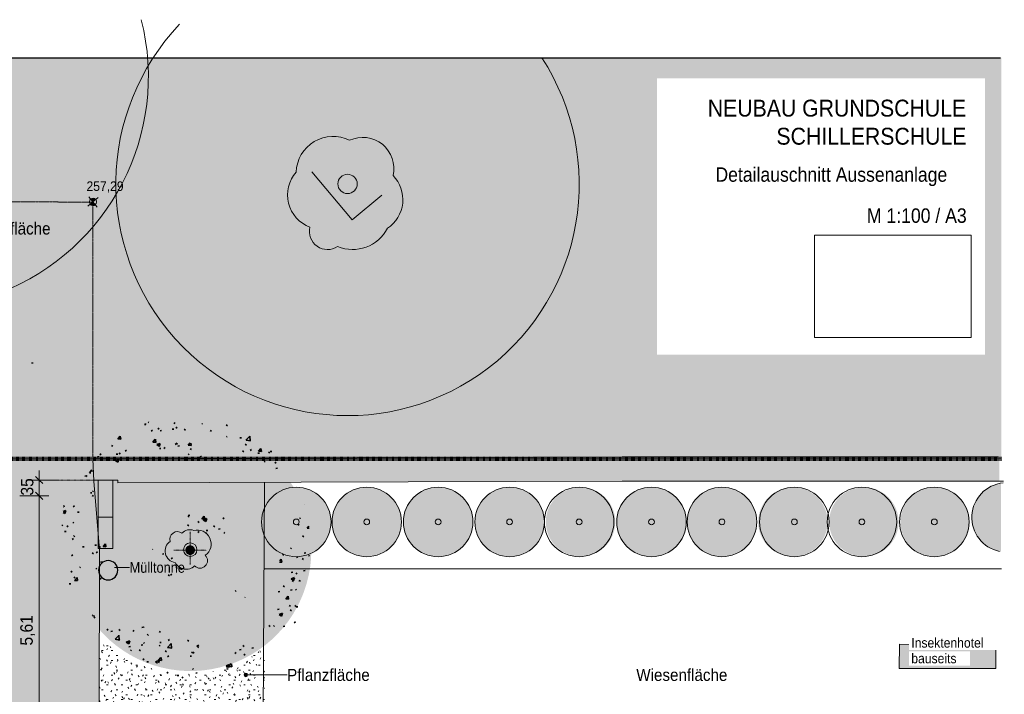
# Model space of a CAD drawing. Header units: millimetres. Extents: x 120877 to 193722, y 100126 to 128613.
# Tile 4 of 4: x 140038 to 160438, y 114614 to 128590. Entities that reach past the tile are written whole.
import ezdxf

# ---------------------------------------------------------------- set-up
doc = ezdxf.new("R2010")
doc.units = ezdxf.units.MM
for name, pattern in [('Achse', [10, 5, -2.5, 0, -2.5]), ('Achse fein', [4, 2, -1, 0, -1]), ('Strich', [6.35, 3.175, -3.175]), ('Strich_2_', [20.833333, 10.416667, -10.416667]), ('Verdeckt', [3, 2, -1])]:
    doc.linetypes.add(name, pattern=pattern)
for name, color, linetype, lineweight in [('2026-05-12_Ausfuehrung_Schillerschule2_dwg', 8, 'Continuous', 9), ('A-ANNO-DIMS', 211, 'Continuous', 9), ('A-ANNO-DIMS-100', 211, 'Continuous', 9), ('A-DETL', 90, 'Strich_2_', 9), ('A-DETL-CNTR', 5, 'Achse', 9), ('A-DETL-GENF', 92, 'Continuous', 9), ('A-DETL-HDLN', 90, 'Verdeckt', 9), ('A-DETL-MEDM', 33, 'Continuous', 25), ('A-DETL-THIN', 151, 'Continuous', 9), ('G-ANNO-REFR', 1, 'Strich', 9), ('G-ANNO-TEXT', 231, 'Continuous', 9), ('L-Txt-HöhenBestand-Kreuz', 7, 'Continuous', 9)]:
    doc.layers.add(name, color=color, linetype=linetype, lineweight=lineweight)
doc.styles.add('Arial_1', font='arial.ttf', dxfattribs={"width": 0.9, "height": 200})
doc.styles.add('Arial_B', font='arial.ttf', dxfattribs={"width": 0.9, "height": 200})
doc.styles.add('Arial_B_2', font='arial.ttf', dxfattribs={"width": 0.9, "height": 257.936508})
doc.styles.add('Arial_B_4', font='arial.ttf', dxfattribs={"width": 0.86, "height": 220})
doc.styles.add('Arial_B_5', font='arial.ttf', dxfattribs={"width": 0.9, "height": 250})
doc.styles.add('Arial_B_6', font='arial.ttf', dxfattribs={"width": 0.9, "height": 350})
doc.styles.add('Arial_B_7', font='arial.ttf', dxfattribs={"width": 0.87, "height": 300})
doc.dimstyles.new('2_5_-_schwarz__-_3_Stellen_5mm_2', dxfattribs={"dimscale": 304.8, "dimtxt": 255.06485, "dimasz": 0.492126, "dimexe": 0.656168, "dimexo": 0.0625, "dimgap": 0.164042, "dimtad": 1, "dimdec": 1, "dimlfac": 0.1, "dimrnd": 0.5, "dimdsep": 46, "dimtxsty": 'Arial_B_2', "dimblk1": 'OBLIQUE', "dimblk2": 'OBLIQUE', "dimsah": 1, "dimcen": 0.09, "dimdle": 0.656168, "dimazin": 0, "dimtfac": 1, "dimtdec": 4, "dimtix": 1, "dimtmove": 2, "dimatfit": 3, "dimfxl": 1.312336, "dimfxlon": 1, "dimtvp": 1, "dimtolj": 1, "dimtzin": 0, "dimarcsym": 2})
doc.dimstyles.new('2_5_-_schwarz__-_3_Stellen_5mm_2_1', dxfattribs={"dimscale": 304.8, "dimtxt": 255.06485, "dimasz": 0.492126, "dimexe": 0.656168, "dimexo": 0.0625, "dimgap": 0.164042, "dimtad": 1, "dimlfac": 0.001, "dimrnd": 0.005, "dimzin": 0, "dimdsep": 46, "dimtxsty": 'Arial_B_2', "dimblk1": 'OBLIQUE', "dimblk2": 'OBLIQUE', "dimsah": 1, "dimcen": 0.09, "dimdle": 0.656168, "dimazin": 0, "dimtfac": 1, "dimtdec": 4, "dimtix": 1, "dimtmove": 0, "dimatfit": 3, "dimfxl": 1.312336, "dimfxlon": 1, "dimtvp": 1, "dimtolj": 1, "dimtzin": 0, "dimarcsym": 2})
picture_1 = doc.add_image_def('image1.jpg', size_in_pixel=(3475, 2269))

# ---------------------------------------------------------------- blocks, each defined once
blk = doc.blocks.new('2026-05-12_Ausfuehrung_Schillerschule2_dwg_L-Hoehenkreuz_BESTAND-V1-Aussenanlage_DWG Kunst am Bau')
at = {"layer": 'L-Txt-HöhenBestand-Kreuz'}
for points in [[(138460, 106898), (138518, 106946), (138504, 106960), (138486, 106969), (138467, 106974), (138447, 106973), (138428, 106967), (138412, 106957)], [(138453, 106823), (138472, 106824), (138491, 106830), (138508, 106840), (138460, 106898), (138402, 106850), (138416, 106837), (138433, 106828)]]:
    blk.add_hatch(color=256, dxfattribs=at).paths.add_polyline_path(points)
at = {"layer": 'L-Txt-HöhenBestand-Kreuz', "flags": 128}
for points in [[(138354, 106811), (138460, 106898), (138566, 106986)], [(138547, 106792), (138460, 106898), (138372, 107004)]]:
    blk.add_lwpolyline(points, dxfattribs=at)
at = {"layer": 'L-Txt-HöhenBestand-Kreuz'}
for start, end in [(39.5146, 219.5146), (219.5146, 39.5146)]:
    blk.add_arc((138460, 106898), 75.5, start, end, dxfattribs=at)
blk = doc.blocks.new('DIMBLOCK6-Aussenanlage_DWG Kunst am Bau')
at = {"layer": 'A-ANNO-DIMS-100'}
for p, q in [((140443, 119254), (140443, 118724)), ((140443, 119054), (140243, 119054)), ((140443, 119054), (140843, 119054)), ((140443, 118724), (140043, 118724)), ((140443, 118724), (140643, 118724))]:
    blk.add_line(p, q, dxfattribs=at)
at = {"layer": 'A-ANNO-DIMS-100', "lineweight": 25}
for p, q in [((140443, 119054), (140368, 119129)), ((140443, 119054), (140518, 118979)), ((140443, 118724), (140368, 118799)), ((140443, 118724), (140518, 118649))]:
    blk.add_line(p, q, dxfattribs=at)
at = {"layer": 'A-ANNO-DIMS-100', "color": 0, "insert": (140063, 118731), "char_height": 257.94, "width": 3162.8, "attachment_point": 1, "rotation": 90, "line_spacing_factor": 0.941778, "style": 'Arial_B_2'}
blk.add_mtext('35                          .', dxfattribs=at)
blk = doc.blocks.new('_Oblique')
at = {"color": 0, "linetype": 'ByBlock', "lineweight": -2}
blk.add_line((-0.5, -0.5), (0.5, 0.5), dxfattribs=at)
blk = doc.blocks.new('DIMBLOCK7-Aussenanlage_DWG Kunst am Bau')
at = {"layer": 'A-ANNO-DIMS-100', "lineweight": 25}
for p, q in [((140443, 118724), (140368, 118799)), ((140443, 118724), (140518, 118649)), ((140443, 113114), (140368, 113189)), ((140443, 113114), (140518, 113039))]:
    blk.add_line(p, q, dxfattribs=at)
at = {"layer": 'A-ANNO-DIMS-100'}
for p, q in [((140443, 118724), (140043, 118724)), ((140443, 118724), (140443, 112914)), ((140443, 118724), (140643, 118724)), ((140443, 113114), (140243, 113114)), ((140443, 113114), (140843, 113114))]:
    blk.add_line(p, q, dxfattribs=at)
at = {"layer": 'A-ANNO-DIMS-100', "color": 0, "insert": (140050, 115624), "char_height": 257.9, "width": 707.03, "attachment_point": 1, "rotation": 90, "line_spacing_factor": 0.941778, "style": 'Arial_B_2'}
blk.add_mtext('5,61', dxfattribs=at)

msp = doc.modelspace()

# ---------------------------------------------------------------- hatches: boundary and pattern name
at = {"layer": 'A-DETL-GENF'}
h = msp.add_hatch(color=254, dxfattribs=at)
h.paths.add_polyline_path([(130587.057, 103098.043), (145025.524, 103098.043), (145043.135, 106899.158), (141671.465, 106918.199), (141674.714, 108543.043), (160438.402, 108543.043), (160438.402, 110562.862), (141678.752, 110562.862), (141678.752, 117437.223), (141554.743, 119492.144), (160378.113, 119492.144), (160378.113, 127803.178), (121169.207, 127803.178), (121169.207, 124915.055), (138500.433, 124915.055), (138459.06, 106909.382), (135146.897, 106896.913), (135110.077, 104145.606), (130587.057, 104145.606)])
h.paths.add_polyline_path([(142392.864, 103294.184), (141942.53, 103554.184), (142843.197, 103554.184), (142512.921, 103363.499)])
h.paths.add_polyline_path([(137592.864, 103314.184), (137142.53, 103574.184), (138043.197, 103574.184)])
h.paths.add_polyline_path([(144708.218, 106174.981), (144660.004, 106174.981), (144613.19, 106186.52), (144570.498, 106208.926), (144534.409, 106240.898), (144507.02, 106280.578), (144489.923, 106325.66), (144484.111, 106373.523), (144489.923, 106421.386), (144507.02, 106466.467), (144534.409, 106506.147), (144570.498, 106538.12), (144613.19, 106560.526), (144660.004, 106572.065), (144710.994, 106571.38), (144755.032, 106560.526), (144797.724, 106538.12), (144833.813, 106506.147), (144861.202, 106466.467), (144878.299, 106421.386), (144884.111, 106373.523), (144878.299, 106325.66), (144861.202, 106280.578), (144833.813, 106240.898), (144797.724, 106208.926), (144755.032, 106186.52), (144710.994, 106175.665)])
h.paths.add_polyline_path([(135533.218, 106179.981), (135485.004, 106179.981), (135438.19, 106191.52), (135395.498, 106213.926), (135359.409, 106245.898), (135332.02, 106285.578), (135314.923, 106330.66), (135309.111, 106378.523), (135314.923, 106426.386), (135332.02, 106471.467), (135359.409, 106511.147), (135395.498, 106543.12), (135438.19, 106565.526), (135485.004, 106577.065), (135533.218, 106577.065), (135580.032, 106565.526), (135622.724, 106543.12), (135658.813, 106511.147), (135686.202, 106471.467), (135703.299, 106426.386), (135709.111, 106378.523), (135703.299, 106330.66), (135686.202, 106285.578), (135658.813, 106245.898), (135622.724, 106213.926), (135580.032, 106191.52)])
h.paths.add_polyline_path([(153242.473, 121648.344), (153242.473, 127378.485), (160038.676, 127378.485), (160038.676, 121648.344), (154979.897, 121648.344)])
at = {"layer": 'A-DETL-GENF', "lineweight": 35}
h = msp.add_hatch(dxfattribs=at)
h.set_pattern_fill('FP_4', color=94, style=0, pattern_type=2)
h.set_pattern_definition([(50, (0, 0), (728.7365, -63.7558), [76.2, -838.2]), (355, (0, 0), (-140.9716, 764.2276), [60.96, -670.56]), (100.451, (60.7, -5.3), (587.77, 700.4668), [64.76, -712.36]), (46.184, (0, 203.2), (1084.3162, -168.171), [114.3, -1257.3]), (96.636, (90.4, 189.2), (949.61, 989.71), [97.14, -1068.54]), (351.184, (0, 203.2), (949.6206, 989.701), [91.44, -1005.84]), (21, (101.6, 152.4), (606.4579, -409.0606), [76.2, -838.2]), (326, (101.6, 152.4), (247.2083, 736.753), [60.96, -670.56]), (71.451, (152.14, 118.3), (853.6683, 327.6855), [64.76, -712.36]), (37.5, (0, 0), (12.3547, 338.22012), [33.528, -628.904, 33.528, -647.192, -673.1]), (37.5, (0, 0), (12.3547, 338.22012), [-1343.152, 33.528, -639.572]), (7.5, (0, 0), (267.2789, 400.7221), [33.528, -354.584, 33.528, -613.664, -256.54]), (7.5, (0, 0), (267.2789, 400.7221), [-1035.304, 33.528, -223.012]), (327.5, (-226.57, 0), (542.36333, -22.91534), [33.528, -220.472, 33.528, -758.952, -1051.56]), (327.5, (-226.57, 0), (542.36333, -22.91534), [-1046.48, 33.528, -1018.032]), (317.5, (-328.17, 0), (592.517, 101.7071), [33.528, -296.672, 33.528, -492.76, -746.76]), (317.5, (-328.17, 0), (592.517, 101.7071), [-856.488, 33.528, -713.232])])
h.paths.add_polyline_path([(143909.843, 114884.596), (144128.143, 115102.897), (143338.333, 115178.446), (142926.199, 115045.256), (143312.569, 114941.728), (143427.381, 114930.746)])
h.paths.add_polyline_path([(144101.469, 114921.706), (145329.544, 115783.002), (144636.985, 115849.249), (144421.049, 115475.236)])
h.paths.add_polyline_path([(142700.933, 115170.782), (143268.534, 115435.459), (143751.497, 115306.05), (143751.497, 115706.05), (142401.238, 116067.85), (142302.551, 115969.164), (141563.565, 115969.164), (142365.616, 115506.099), (142396.479, 115475.236)])
h.paths.add_polyline_path([(145714.597, 116005.577), (145873.562, 116164.542), (144990.349, 116005.577)])
h.paths.add_polyline_path([(141413.106, 116056.031), (141655.68, 116134.424), (141197.899, 117550.952), (141026.942, 117550.952), (141135.134, 117216.171), (140959.592, 116912.123), (141259.35, 116831.803), (141413.106, 116356.031)])
h.paths.add_polyline_path([(145309.478, 116158.573), (145943.894, 116454.406), (146058.157, 117648.953), (145467.187, 117807.304), (145439.559, 117518.481)])
h.paths.add_polyline_path([(144737.896, 116546.899), (144645.642, 116832.363), (144447.742, 116740.081), (144447.742, 116546.899), (144710.994, 116546.899)])
h.paths.add_polyline_path([(141663.836, 116683.903), (142163.836, 117549.928), (141557.618, 117899.928), (141204.065, 118253.481), (141670.583, 118720), (141405.456, 118985.127), (140950.932, 118530.602), (140894.846, 117944.262), (141297.148, 117711.992), (141592.981, 117077.577)])
h.paths.add_polyline_path([(143210.622, 116945.566), (143470.138, 117205.082), (142786.358, 117888.862), (142786.358, 117369.83)])
h.paths.add_polyline_path([(145720.769, 117832.603), (146075.724, 117832.603), (145933.099, 118625.03), (145910.343, 118540.103)])
h.paths.add_polyline_path([(143528.456, 117951.528), (144284.915, 117951.528), (144581.661, 118248.273), (143334.45, 118367.575)])
h.paths.add_polyline_path([(141221.88, 118914.687), (142249.924, 119942.731), (142172.231, 120109.345), (142021.479, 119958.593), (141824.986, 119820.785), (141635.775, 119631.573), (141438.781, 119290.371)])
h.paths.add_polyline_path([(145751.551, 119117.462), (145242.92, 119842.692), (144518.17, 120036.888), (144518.17, 119629.897), (145106.245, 119290.371)])
h.paths.add_polyline_path([(141957.56, 119290.371), (142451.816, 119784.627), (142734.659, 119784.627), (143336.667, 119437.057), (144024.436, 119561.725), (143515.897, 119855.33), (143515.897, 120255.33), (142675.66, 120255.33), (141983.516, 119561.725)])
h.paths.add_polyline_path([(144373.75, 119945.915), (144373.75, 120188.676), (143773.58, 120246.085), (144073.75, 119945.915)])
at = {"layer": 'A-DETL-GENF'}
for color, points in [(10, [(143663.158, 115097.591), (143837.572, 115109.787), (144010.711, 115134.12), (144181.73, 115170.472), (144349.798, 115218.664), (144514.094, 115278.463), (144673.818, 115349.577), (144828.193, 115431.659), (144976.466, 115524.311), (145117.915, 115627.079), (145251.85, 115739.464), (145377.62, 115860.919), (145494.611, 115990.85), (145602.253, 116128.626), (145700.022, 116273.575), (145787.442, 116424.991), (145864.087, 116582.137), (145929.584, 116744.246), (145983.612, 116910.529), (146025.91, 117080.175), (146056.271, 117252.359), (146074.546, 117426.242), (146080.648, 117600.976), (146074.546, 117775.709), (146056.271, 117949.592), (146025.91, 118121.776), (145983.612, 118291.422), (145929.584, 118457.705), (145864.087, 118619.814), (145787.442, 118776.96), (145700.022, 118928.376), (145602.253, 119073.325), (145494.611, 119211.101), (145377.62, 119341.033), (145251.85, 119462.487), (145117.915, 119574.872), (144976.466, 119677.64), (144828.193, 119770.292), (144673.818, 119852.374), (144514.094, 119923.488), (144349.798, 119983.287), (144181.73, 120031.479), (144010.711, 120067.831), (143837.572, 120092.164), (143663.158, 120104.36), (143488.318, 120104.36), (143313.903, 120092.164), (143140.765, 120067.831), (142969.745, 120031.479), (142801.678, 119983.287), (142637.382, 119923.488), (142477.657, 119852.374), (142323.283, 119770.292), (142175.01, 119677.64), (142033.561, 119574.872), (141899.626, 119462.487), (141773.856, 119341.033), (141656.865, 119211.101), (141549.223, 119073.325), (141451.453, 118928.376), (141364.033, 118776.96), (141287.388, 118619.814), (141221.892, 118457.705), (141167.863, 118291.422), (141125.566, 118121.776), (141095.205, 117949.592), (141076.929, 117775.709), (141070.827, 117600.976), (141076.929, 117426.242), (141095.205, 117252.359), (141125.566, 117080.175), (141167.863, 116910.529), (141221.892, 116744.246), (141287.388, 116582.137), (141364.033, 116424.991), (141451.453, 116273.575), (141549.223, 116128.626), (141656.865, 115990.85), (141773.856, 115860.919), (141899.626, 115739.464), (142033.561, 115627.079), (142175.01, 115524.311), (142323.283, 115431.659), (142477.657, 115349.577), (142637.382, 115278.463), (142801.678, 115218.664), (142969.745, 115170.472), (143140.765, 115134.12), (143313.903, 115109.787), (143488.318, 115097.591)]), (25, [(142074.066, 118993.682), (152518.73, 119031.523), (160336.608, 119025.435), (160336.608, 119525.261), (152412.671, 119530.967), (141554.774, 119491.63), (141571.68, 119050.543), (142071.885, 119050.543)]), (25, [(141966.841, 118287.096), (141966.841, 119050.543), (141666.841, 119050.543), (141666.841, 118287.096)]), (25, [(141966.841, 117634.596), (141966.841, 118284.596), (141666.841, 118284.596), (141666.841, 117634.596)]), (32, [(143569.843, 117500.976), (143595.725, 117504.383), (143619.843, 117514.373), (143640.553, 117530.265), (143656.445, 117550.976), (143666.435, 117575.094), (143669.843, 117600.976), (143666.435, 117626.857), (143656.445, 117650.976), (143640.553, 117671.686), (143619.843, 117687.578), (143595.725, 117697.568), (143569.843, 117700.976), (143543.961, 117697.568), (143519.843, 117687.578), (143499.132, 117671.686), (143483.24, 117650.976), (143473.25, 117626.857), (143469.843, 117600.976), (143473.25, 117575.094), (143483.24, 117550.976), (143499.132, 117530.265), (143519.843, 117514.373), (143543.961, 117504.383)]), (9, [(141847.334, 116986.054), (141895.548, 116986.054), (141942.362, 116997.593), (141985.054, 117019.999), (142021.143, 117051.971), (142048.532, 117091.651), (142065.629, 117136.733), (142071.441, 117184.596), (142065.629, 117232.459), (142048.532, 117277.54), (142021.143, 117317.22), (141985.054, 117349.193), (141942.362, 117371.599), (141895.548, 117383.138), (141847.334, 117383.138), (141800.52, 117371.599), (141757.828, 117349.193), (141721.739, 117317.22), (141694.35, 117277.54), (141677.252, 117232.459), (141671.441, 117184.596), (141677.252, 117136.733), (141694.35, 117091.651), (141721.739, 117051.971), (141757.828, 117019.999), (141800.52, 116997.593)]), (7, [(160263.328, 115145.962), (160264.659, 115645.96), (158264.666, 115651.287), (158263.335, 115151.288), (160114.349, 115146.359)])]:
    msp.add_hatch(color=color, dxfattribs=at).paths.add_polyline_path(points)
h = msp.add_hatch(color=10, dxfattribs=at)
h.paths.add_polyline_path([(157528.564, 117465.75), (157622.543, 117471.91), (157714.914, 117490.284), (157804.096, 117520.557), (157888.564, 117562.212), (157966.872, 117614.536), (158037.681, 117676.634), (158099.778, 117747.442), (158152.102, 117825.75), (158193.757, 117910.218), (158224.03, 117999.401), (158242.404, 118091.772), (158248.564, 118185.75), (158242.404, 118279.729), (158224.03, 118372.1), (158193.757, 118461.282), (158152.102, 118545.75), (158099.778, 118624.059), (158037.681, 118694.867), (157966.872, 118756.965), (157888.564, 118809.289), (157804.096, 118850.944), (157714.914, 118881.217), (157622.543, 118899.591), (157528.564, 118905.75), (157434.585, 118899.591), (157342.214, 118881.217), (157253.032, 118850.944), (157168.564, 118809.289), (157090.256, 118756.965), (157019.447, 118694.867), (156957.349, 118624.059), (156902.24, 118540.103), (156863.371, 118461.282), (156833.097, 118372.1), (156814.724, 118279.729), (156808.564, 118185.75), (156814.724, 118091.772), (156833.097, 117999.401), (156863.371, 117910.218), (156905.026, 117825.75), (156957.349, 117747.442), (157019.447, 117676.634), (157090.256, 117614.536), (157168.564, 117562.212), (157259.149, 117518.481), (157342.214, 117490.284), (157434.585, 117471.91)])
h.paths.add_polyline_path([(159003.564, 117465.75), (159097.543, 117471.91), (159189.914, 117490.284), (159279.096, 117520.557), (159363.564, 117562.212), (159441.872, 117614.536), (159512.681, 117676.634), (159574.778, 117747.442), (159627.102, 117825.75), (159668.757, 117910.218), (159699.03, 117999.401), (159717.404, 118091.772), (159723.564, 118185.75), (159717.404, 118279.729), (159699.03, 118372.1), (159668.757, 118461.282), (159627.102, 118545.75), (159574.778, 118624.059), (159512.681, 118694.867), (159441.872, 118756.965), (159363.564, 118809.289), (159279.096, 118850.944), (159189.914, 118881.217), (159097.543, 118899.591), (159003.564, 118905.75), (158909.585, 118899.591), (158817.214, 118881.217), (158728.032, 118850.944), (158643.564, 118809.289), (158565.256, 118756.965), (158494.447, 118694.867), (158432.349, 118624.059), (158377.24, 118540.103), (158338.371, 118461.282), (158308.097, 118372.1), (158289.724, 118279.729), (158283.564, 118185.75), (158289.724, 118091.772), (158308.097, 117999.401), (158338.371, 117910.218), (158380.026, 117825.75), (158432.349, 117747.442), (158494.447, 117676.634), (158565.256, 117614.536), (158643.564, 117562.212), (158734.149, 117518.481), (158817.214, 117490.284), (158909.585, 117471.91)])
h.paths.add_polyline_path([(156058.564, 117465.75), (156152.543, 117471.91), (156244.914, 117490.284), (156334.096, 117520.557), (156418.564, 117562.212), (156496.872, 117614.536), (156567.681, 117676.634), (156629.778, 117747.442), (156682.102, 117825.75), (156723.757, 117910.218), (156754.03, 117999.401), (156772.404, 118091.772), (156778.564, 118185.75), (156772.404, 118279.729), (156754.03, 118372.1), (156723.757, 118461.282), (156682.102, 118545.75), (156629.778, 118624.059), (156567.681, 118694.867), (156496.872, 118756.965), (156418.564, 118809.289), (156334.096, 118850.944), (156244.914, 118881.217), (156152.543, 118899.591), (156058.564, 118905.75), (155964.585, 118899.591), (155872.214, 118881.217), (155783.032, 118850.944), (155698.564, 118809.289), (155620.256, 118756.965), (155549.447, 118694.867), (155487.349, 118624.059), (155432.24, 118540.103), (155393.371, 118461.282), (155363.097, 118372.1), (155344.724, 118279.729), (155338.564, 118185.75), (155344.724, 118091.772), (155363.097, 117999.401), (155393.371, 117910.218), (155435.026, 117825.75), (155487.349, 117747.442), (155549.447, 117676.634), (155620.256, 117614.536), (155698.564, 117562.212), (155789.149, 117518.481), (155872.214, 117490.284), (155964.585, 117471.91)])
h.paths.add_polyline_path([(154588.564, 117465.75), (154682.543, 117471.91), (154774.914, 117490.284), (154864.096, 117520.557), (154948.564, 117562.212), (155026.872, 117614.536), (155097.681, 117676.634), (155159.778, 117747.442), (155212.102, 117825.75), (155253.757, 117910.218), (155284.03, 117999.401), (155302.404, 118091.772), (155308.564, 118185.75), (155302.404, 118279.729), (155284.03, 118372.1), (155253.757, 118461.282), (155212.102, 118545.75), (155159.778, 118624.059), (155097.681, 118694.867), (155026.872, 118756.965), (154948.564, 118809.289), (154864.096, 118850.944), (154774.914, 118881.217), (154682.543, 118899.591), (154588.564, 118905.75), (154494.585, 118899.591), (154402.214, 118881.217), (154313.032, 118850.944), (154228.564, 118809.289), (154150.256, 118756.965), (154079.447, 118694.867), (154017.349, 118624.059), (153962.24, 118540.103), (153923.371, 118461.282), (153893.097, 118372.1), (153874.724, 118279.729), (153868.564, 118185.75), (153874.724, 118091.772), (153893.097, 117999.401), (153923.371, 117910.218), (153965.026, 117825.75), (154017.349, 117747.442), (154079.447, 117676.634), (154150.256, 117614.536), (154228.564, 117562.212), (154319.149, 117518.481), (154402.214, 117490.284), (154494.585, 117471.91)])
h.paths.add_polyline_path([(150188.564, 117465.75), (150282.543, 117471.91), (150374.914, 117490.284), (150464.096, 117520.557), (150548.564, 117562.212), (150626.872, 117614.536), (150697.681, 117676.634), (150759.778, 117747.442), (150812.102, 117825.75), (150853.757, 117910.218), (150884.03, 117999.401), (150902.404, 118091.772), (150908.564, 118185.75), (150902.404, 118279.729), (150884.03, 118372.1), (150853.757, 118461.282), (150812.102, 118545.75), (150759.778, 118624.059), (150697.681, 118694.867), (150626.872, 118756.965), (150548.564, 118809.289), (150464.096, 118850.944), (150374.914, 118881.217), (150282.543, 118899.591), (150188.564, 118905.75), (150094.585, 118899.591), (150002.214, 118881.217), (149913.032, 118850.944), (149828.564, 118809.289), (149750.256, 118756.965), (149679.447, 118694.867), (149617.349, 118624.059), (149562.24, 118540.103), (149523.371, 118461.282), (149493.097, 118372.1), (149474.724, 118279.729), (149468.564, 118185.75), (149474.724, 118091.772), (149493.097, 117999.401), (149523.371, 117910.218), (149565.026, 117825.75), (149617.349, 117747.442), (149679.447, 117676.634), (149750.256, 117614.536), (149828.564, 117562.212), (149919.149, 117518.481), (150002.214, 117490.284), (150094.585, 117471.91)])
h.paths.add_polyline_path([(151658.564, 117465.75), (151752.543, 117471.91), (151844.914, 117490.284), (151934.096, 117520.557), (152018.564, 117562.212), (152096.872, 117614.536), (152167.681, 117676.634), (152229.778, 117747.442), (152282.102, 117825.75), (152323.757, 117910.218), (152354.03, 117999.401), (152372.404, 118091.772), (152378.564, 118185.75), (152372.404, 118279.729), (152354.03, 118372.1), (152323.757, 118461.282), (152282.102, 118545.75), (152229.778, 118624.059), (152167.681, 118694.867), (152096.872, 118756.965), (152018.564, 118809.289), (151934.096, 118850.944), (151844.914, 118881.217), (151752.543, 118899.591), (151658.564, 118905.75), (151564.585, 118899.591), (151472.214, 118881.217), (151383.032, 118850.944), (151298.564, 118809.289), (151220.256, 118756.965), (151149.447, 118694.867), (151087.349, 118624.059), (151032.24, 118540.103), (150993.371, 118461.282), (150963.097, 118372.1), (150944.724, 118279.729), (150938.564, 118185.75), (150944.724, 118091.772), (150963.097, 117999.401), (150993.371, 117910.218), (151035.026, 117825.75), (151087.349, 117747.442), (151149.447, 117676.634), (151220.256, 117614.536), (151298.564, 117562.212), (151389.149, 117518.481), (151472.214, 117490.284), (151564.585, 117471.91)])
h.paths.add_polyline_path([(153128.564, 117465.75), (153222.543, 117471.91), (153314.914, 117490.284), (153404.096, 117520.557), (153488.564, 117562.212), (153566.872, 117614.536), (153637.681, 117676.634), (153699.778, 117747.442), (153752.102, 117825.75), (153793.757, 117910.218), (153824.03, 117999.401), (153842.404, 118091.772), (153848.564, 118185.75), (153842.404, 118279.729), (153824.03, 118372.1), (153793.757, 118461.282), (153752.102, 118545.75), (153696.284, 118628.043), (153637.681, 118694.867), (153566.872, 118756.965), (153488.564, 118809.289), (153404.096, 118850.944), (153314.914, 118881.217), (153222.543, 118899.591), (153128.564, 118905.75), (153034.585, 118899.591), (152942.214, 118881.217), (152853.032, 118850.944), (152768.564, 118809.289), (152690.256, 118756.965), (152619.447, 118694.867), (152557.349, 118624.059), (152505.026, 118545.75), (152463.371, 118461.282), (152433.097, 118372.1), (152414.724, 118279.729), (152408.564, 118185.75), (152414.724, 118091.772), (152433.097, 117999.401), (152463.371, 117910.218), (152505.026, 117825.75), (152557.349, 117747.442), (152619.447, 117676.634), (152690.256, 117614.536), (152768.564, 117562.212), (152859.149, 117518.481), (152942.214, 117490.284), (153034.585, 117471.91)])
h.paths.add_polyline_path([(148708.564, 117465.75), (148802.543, 117471.91), (148894.914, 117490.284), (148984.096, 117520.557), (149068.564, 117562.212), (149146.872, 117614.536), (149217.681, 117676.634), (149279.778, 117747.442), (149332.102, 117825.75), (149373.757, 117910.218), (149404.03, 117999.401), (149422.404, 118091.772), (149428.564, 118185.75), (149422.404, 118279.729), (149404.03, 118372.1), (149373.757, 118461.282), (149332.102, 118545.75), (149279.778, 118624.059), (149217.681, 118694.867), (149146.872, 118756.965), (149068.564, 118809.289), (148984.096, 118850.944), (148894.914, 118881.217), (148802.543, 118899.591), (148708.564, 118905.75), (148614.585, 118899.591), (148522.214, 118881.217), (148433.032, 118850.944), (148348.564, 118809.289), (148270.256, 118756.965), (148199.447, 118694.867), (148137.349, 118624.059), (148082.24, 118540.103), (148043.371, 118461.282), (148013.097, 118372.1), (147994.724, 118279.729), (147988.564, 118185.75), (147994.724, 118091.772), (148013.097, 117999.401), (148043.371, 117910.218), (148085.026, 117825.75), (148137.349, 117747.442), (148199.447, 117676.634), (148270.256, 117614.536), (148348.564, 117562.212), (148439.149, 117518.481), (148522.214, 117490.284), (148614.585, 117471.91)])
h.paths.add_polyline_path([(147228.564, 117465.75), (147322.543, 117471.91), (147414.914, 117490.284), (147504.096, 117520.557), (147588.564, 117562.212), (147666.872, 117614.536), (147737.681, 117676.634), (147799.778, 117747.442), (147852.102, 117825.75), (147893.757, 117910.218), (147924.03, 117999.401), (147942.404, 118091.772), (147948.564, 118185.75), (147942.404, 118279.729), (147924.03, 118372.1), (147893.757, 118461.282), (147852.102, 118545.75), (147799.778, 118624.059), (147737.681, 118694.867), (147666.872, 118756.965), (147588.564, 118809.289), (147504.096, 118850.944), (147414.914, 118881.217), (147322.543, 118899.591), (147228.564, 118905.75), (147134.585, 118899.591), (147042.214, 118881.217), (146953.032, 118850.944), (146868.564, 118809.289), (146790.256, 118756.965), (146719.447, 118694.867), (146657.349, 118624.059), (146602.24, 118540.103), (146563.371, 118461.282), (146533.097, 118372.1), (146514.724, 118279.729), (146508.564, 118185.75), (146514.724, 118091.772), (146533.097, 117999.401), (146563.371, 117910.218), (146605.026, 117825.75), (146657.349, 117747.442), (146719.447, 117676.634), (146790.256, 117614.536), (146868.564, 117562.212), (146959.149, 117518.481), (147042.214, 117490.284), (147134.585, 117471.91)])
h.paths.add_polyline_path([(145768.564, 117465.75), (145862.543, 117471.91), (145954.914, 117490.284), (146044.096, 117520.557), (146128.564, 117562.212), (146206.872, 117614.536), (146277.681, 117676.634), (146339.778, 117747.442), (146392.102, 117825.75), (146433.757, 117910.218), (146464.03, 117999.401), (146482.404, 118091.772), (146488.564, 118185.75), (146482.404, 118279.729), (146464.03, 118372.1), (146433.757, 118461.282), (146392.102, 118545.75), (146339.778, 118624.059), (146277.681, 118694.867), (146206.872, 118756.965), (146128.564, 118809.289), (146044.096, 118850.944), (145954.914, 118881.217), (145862.543, 118899.591), (145768.564, 118905.75), (145674.585, 118899.591), (145582.214, 118881.217), (145493.032, 118850.944), (145408.564, 118809.289), (145330.256, 118756.965), (145259.447, 118694.867), (145197.349, 118624.059), (145142.24, 118540.103), (145103.371, 118461.282), (145073.097, 118372.1), (145054.724, 118279.729), (145048.564, 118185.75), (145054.724, 118091.772), (145073.097, 117999.401), (145103.371, 117910.218), (145145.026, 117825.75), (145197.349, 117747.442), (145259.447, 117676.634), (145330.256, 117614.536), (145408.564, 117562.212), (145499.149, 117518.481), (145582.214, 117490.284), (145674.585, 117471.91)])
h.paths.add_polyline_path([(160366.815, 117568.738), (160366.815, 118988.982), (160277.33, 118968.058), (160191.239, 118935.906), (160109.945, 118893.051), (160034.772, 118840.189), (159966.945, 118778.183), (159907.568, 118708.042), (159857.61, 118630.909), (159815.258, 118540.103), (159789.035, 118460.788), (159771.536, 118370.571), (159765.671, 118278.86), (159771.536, 118187.149), (159789.035, 118096.932), (159817.883, 118009.679), (159857.61, 117926.811), (159907.568, 117849.678), (159966.945, 117779.537), (160034.772, 117717.531), (160114.349, 117662.348), (160191.239, 117621.814), (160277.33, 117589.662)])
h = msp.add_hatch(dxfattribs=at)
h.set_pattern_fill('FP_3', color=8, style=0, pattern_type=2)
h.set_pattern_definition([(0, (0, 0), (406.4, 101.6), [33.528, -271.272, 33.528, -271.272, -1625.6]), (0, (0, 0), (406.4, 101.6), [-609.6, 33.528, -576.072, 33.528, -271.272, -711.2]), (0, (0, 0), (406.4, 101.6), [-1524, 33.528, -169.672, 33.528, -474.472]), (120, (152.4, 50.8), (-291.18818, 301.152724), [33.528, -271.272, 33.528, -271.272, -1625.6]), (120, (152.4, 50.8), (-291.18818, 301.152724), [-609.6, 33.528, -576.072, 33.528, -271.272, -711.2]), (120, (152.4, 50.8), (-291.18818, 301.152724), [-1524, 33.528, -169.672, 33.528, -474.472]), (240, (203.2, 254), (-115.21182, -402.752724), [33.528, -271.272, 33.528, -271.272, -1625.6]), (240, (203.2, 254), (-115.21182, -402.752724), [-609.6, 33.528, -576.072, 33.528, -271.272, -711.2]), (240, (203.2, 254), (-115.21182, -402.752724), [-1524, 33.528, -169.672, 33.528, -474.472])])
h.paths.add_polyline_path([(141678.752, 113192.698), (141797.734, 113317.841), (141925.054, 113434.489), (142060.108, 113542.088), (142202.254, 113640.127), (142350.816, 113728.14), (142505.09, 113805.709), (142664.341, 113872.466), (142827.812, 113928.092), (142994.727, 113972.323), (143164.294, 114004.95), (143335.705, 114025.818), (143508.146, 114034.826), (143680.798, 114031.933), (143852.841, 114017.152), (144023.457, 113990.553), (144191.835, 113952.264), (144357.174, 113902.464), (144518.69, 113841.393), (144675.615, 113769.339), (144827.203, 113686.644), (144972.733, 113593.703), (145111.515, 113490.956), (145111.515, 115586.532), (144960.713, 115475.236), (144829.172, 115390.294), (144678.655, 115307.013), (144522.826, 115234.154), (144362.407, 115172.053), (144198.138, 115120.997), (144030.779, 115081.222), (143861.104, 115052.912), (143689.898, 115036.199), (143517.951, 115031.159), (143346.06, 115037.815), (143175.018, 115056.137), (143005.617, 115086.041), (142838.64, 115127.387), (142674.858, 115179.985), (142515.029, 115243.592), (142359.893, 115317.913), (142210.165, 115402.604), (142066.539, 115497.275), (141929.679, 115601.488), (141800.217, 115714.76), (141678.752, 115836.569), (141678.752, 113206.632)])
at = {"layer": 'G-ANNO-TEXT'}
h = msp.add_hatch(color=7, dxfattribs=at)
edge = h.paths.add_edge_path()
edge.add_arc((144723.369, 115016.261), 37.5, 0, 360)

# ---------------------------------------------------------------- linework, layer by layer
at = {"layer": 'A-DETL', "linetype": 'Continuous', "lineweight": 25}
msp.add_line((121158.384, 127803.178), (160358.384, 127803.178), dxfattribs=at)
at = {"layer": 'A-DETL', "linetype": 'Achse', "lineweight": 100}
msp.add_line((160378.113, 119491.63), (139498.112, 119491.63), dxfattribs=at)
at = {"layer": 'A-DETL', "linetype": 'Continuous'}
for p, q in [((141554.774, 119491.63), (152518.019, 119531.349)), ((141572.414, 119031.399), (141554.774, 119491.63)), ((152518.019, 119531.349), (160318.019, 119531.349)), ((142071.871, 119050.911), (141571.666, 119050.911)), ((141692.839, 117607.655), (141572.414, 119031.399)), ((142074.066, 118993.682), (142071.871, 119050.911)), ((145867.884, 119007.427), (142074.066, 118993.682)), ((145079.333, 113722.804), (145111.515, 119009.111)), ((152518.73, 119031.523), (145867.884, 119007.427)), ((160418.73, 119031.523), (152518.73, 119031.523)), ((141671.615, 106993.328), (141692.839, 117607.655)), ((160378.113, 117216.551), (145101.393, 117216.551))]:
    msp.add_line(p, q, dxfattribs=at)
at = {"layer": 'A-DETL', "linetype": 'Achse fein'}
for p, q in [((143569.843, 117980.976), (143569.843, 117300.976)), ((143229.843, 117600.976), (143909.843, 117600.976))]:
    msp.add_line(p, q, dxfattribs=at)
at = {"layer": 'A-DETL-CNTR'}
for p, q in [((141571.56, 119053.687), (140166.841, 119053.687)), ((143595.738, 117600.976), (143469.843, 117600.976))]:
    msp.add_line(p, q, dxfattribs=at)
at = {"layer": 'A-DETL-HDLN'}
for p, q in [((141554.774, 124808.507), (138532.114, 124828.597)), ((141554.774, 119491.63), (141554.774, 124808.507))]:
    msp.add_line(p, q, dxfattribs=at)
at = {"layer": 'A-DETL-MEDM'}
for start, end in [(0, 180), (180, 0)]:
    msp.add_arc((141871.441, 117184.596), 200, start, end, dxfattribs=at)
at = {"layer": 'A-DETL-THIN'}
for p, q in [((146092.774, 125436.525), (146928.398, 124440.667)), ((146928.398, 124440.667), (147541.234, 124954.897)), ((141666.841, 119050.543), (141666.841, 118287.096)), ((141966.841, 118287.096), (141966.841, 119050.543)), ((141666.841, 118287.096), (141966.841, 118287.096)), ((141966.841, 118284.596), (141666.841, 118284.596)), ((141666.841, 118284.596), (141666.841, 117634.596)), ((141966.841, 117634.596), (141966.841, 118284.596)), ((141666.841, 117634.596), (141966.841, 117634.596)), ((158264.666, 115651.287), (158263.335, 115151.288)), ((160264.659, 115645.96), (158264.666, 115651.287)), ((160263.328, 115145.962), (160264.659, 115645.96)), ((158263.335, 115151.288), (160263.328, 115145.962))]:
    msp.add_line(p, q, dxfattribs=at)
for centre, radius in [((146830.575, 125187.628), 200), ((145768.564, 118185.75), 720), ((147228.564, 118185.75), 720), ((148708.564, 118185.75), 720), ((150188.564, 118185.75), 720), ((151628.564, 118185.75), 720), ((153128.564, 118185.75), 720), ((154588.564, 118185.75), 720), ((156088.564, 118185.75), 720), ((157488.564, 118185.75), 720), ((158988.564, 118185.75), 720), ((145768.564, 118185.75), 60), ((147228.564, 118185.75), 60), ((148708.564, 118185.75), 60), ((150188.564, 118185.75), 60), ((151628.564, 118185.75), 60), ((153128.564, 118185.75), 60), ((154588.564, 118185.75), 60), ((156088.564, 118185.75), 60), ((157488.564, 118185.75), 60), ((158988.564, 118185.75), 60), ((143571.359, 117609.93), 140)]:
    msp.add_circle(centre, radius, dxfattribs=at)
for centre, radius, start, end in [((137903.854, 127413.31), 4800, 208.1041596, 14.1913007), ((146830.575, 125187.628), 4800, 136.4437067, 33.0182508), ((146531.469, 125405.739), 765.405, 63.5298953, 177.9715284), ((147146.938, 125509.113), 643.214, 346.7570276, 115.2429724), ((146300.129, 124960.624), 712.526, 138.4921293, 249.5343754), ((147262.723, 124862.372), 714.02, 303.6203246, 44.3796754), ((146415.802, 124203.86), 375.554, 166.2582608, 303.7417392), ((146934.686, 124647.167), 816.826, 247.6747657, 332.3252343), ((160485.671, 118278.86), 720, 95.6700549, 258.1785637), ((143305.373, 117826.414), 158.259, 53.5918459, 196.4081541), ((143562.476, 117802.646), 222.411, 68.7579967, 137.1926717), ((143714.157, 117728.849), 289.949, 305.7867682, 104.1946077), ((143293.358, 117583.719), 242.371, 125.2254368, 261.7131421), ((143487.821, 117462.922), 258.445, 207.4265681, 312.5734319), ((143773.19, 117383.121), 156.301, 225, 45)]:
    msp.add_arc(centre, radius, start, end, dxfattribs=at)
at = {"layer": 'G-ANNO-TEXT', "color": 7}
for p, q in [((142004.428, 117242.242), (142314.797, 117242.242)), ((144723.369, 115016.261), (145578.824, 115016.261))]:
    msp.add_line(p, q, dxfattribs=at)
msp.add_circle((144723.369, 115016.261), 37.5, dxfattribs=at)

# ---------------------------------------------------------------- block references
at = {"layer": '2026-05-12_Ausfuehrung_Schillerschule2_dwg', "color": 7}
msp.add_blockref('2026-05-12_Ausfuehrung_Schillerschule2_dwg_L-Hoehenkreuz_BESTAND-V1-Aussenanlage_DWG Kunst am Bau', (3096.017, 17917.632), dxfattribs=at)

# ---------------------------------------------------------------- texts
at = {"layer": 'G-ANNO-TEXT', "color": 7, "attachment_point": 1}
for s, insert, char_height, width, style in [('NEUBAU GRUNDSCHULE ', (154293.9, 126933.043), 350, 6652.40288, 'Arial_B_6'), ('SCHILLERSCHULE', (155716.697, 126350.96), 350, 4927.97306, 'Arial_B_6'), ('Detailauschnitt Aussenanlage', (154452.969, 125532.687), 300, 6367.88398, 'Arial_B_7'), ('M 1:100 / A3                            ', (157591.907, 124681.303), 300, 2587.60674, 'Arial_B_7'), ('Pflanzfläche', (138964.803, 124389.76), 250, 2222.27775, 'Arial_B_5'), ('Mülltonne', (142314.897, 117352.242), 220, 1440.95311, 'Arial_B_4'), ('Pflanzfläche', (145578.924, 115141.261), 250, 2222.27775, 'Arial_B_5'), ('Wiesenfläche', (152813.789, 115141.261), 250, 2417.08781, 'Arial_B_5')]:
    msp.add_mtext(s, dxfattribs=dict(at, insert=insert, char_height=char_height, width=width, style=style))
at = {"layer": 'G-ANNO-TEXT', "color": 7, "insert": (141421.247, 125241.842), "char_height": 200, "width": 952.40475, "attachment_point": 1, "rotation": 359.9999999, "style": 'Arial_B'}
msp.add_mtext('257,29', dxfattribs=at)

# ---------------------------------------------------------------- dimensions: what is measured, and where the dimension line sits
at = {"layer": 'A-ANNO-DIMS'}
dim = msp.add_linear_dim(base=(140443.42, 118723.687), p1=(140843.42, 119053.687), p2=(140043.42, 118723.687), angle=90, text='35                          .', dimstyle='2_5_-_schwarz__-_3_Stellen_5mm_2', override={"dimpost": '<>', "dimfxl": 865.390085}, dxfattribs=at)
dim.commit()
dim.dimension.update_dxf_attribs({"geometry": 'DIMBLOCK6-Aussenanlage_DWG Kunst am Bau', "text_midpoint": (140234.565, 120312.481), "dimtype": 160, "text_rotation": 90})
dim = msp.add_linear_dim(base=(140443.42, 113113.687), p1=(140043.42, 118723.687), p2=(140843.42, 113113.687), angle=90, dimstyle='2_5_-_schwarz__-_3_Stellen_5mm_2_1', override={"dimpost": '<>', "dimfxl": 5666.753921}, dxfattribs=at)
dim.commit()
dim.dimension.update_dxf_attribs({"geometry": 'DIMBLOCK7-Aussenanlage_DWG Kunst am Bau', "text_midpoint": (140261.724, 115918.687)})

# ---------------------------------------------------------------- pictures from other files: only their frames are drawn
at = {"layer": 'G-ANNO-REFR'}
image = msp.add_image(picture_1, insert=(156507.447, 122006.341), size_in_units=(3245.09, 2118.88), dxfattribs=at)
image.dxf.flags = 7

# ---------------------------------------------------------------- next in the draw order: texts
at = {"layer": 'G-ANNO-TEXT', "color": 7, "char_height": 200, "attachment_point": 1, "rotation": 0.0000002, "style": 'Arial_1', "bg_fill": 3, "box_fill_scale": 1.25, "bg_fill_color": 256, "bg_fill_true_color": 13158600, "bg_fill_transparency": 0}
for s, insert, width in [('Insektenhotel ', (158511.605, 115781.407), 1948.10063), ('bauseits', (158511.605, 115457.292), 1168.86037)]:
    msp.add_mtext(s, dxfattribs=dict(at, insert=insert, width=width))

doc.saveas('drawing.dxf')
